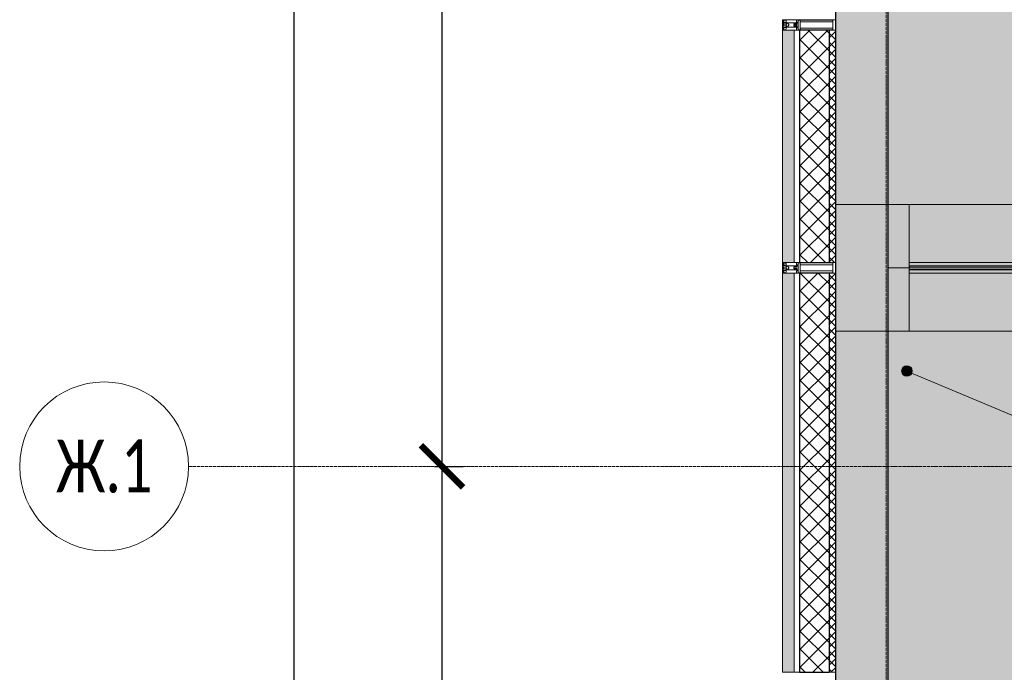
# Model space of a CAD drawing. Header units: millimetres. Extents: x -26888115 to 7466299, y -86687 to 22081.
# Tile 12 of 225: x 31815 to 36478, y -33074 to -29984. Entities that reach past the tile are written whole.
import ezdxf

# ---------------------------------------------------------------- set-up
doc = ezdxf.new("R2010")
doc.units = ezdxf.units.MM
doc.linetypes.add('-D1d1-15x02', pattern=[19, 15, -2, 0, -2])
doc.layers.get('Defpoints').update_dxf_attribs({"color": 31})
for name, color, linetype, lineweight in [('_0', 7, 'Continuous', 13), ('A-000-T_TEXT', 7, 'Continuous', 5), ('A-010-M_LINE', 7, 'Continuous', 5), ('A-200-M_WALL', 7, 'Continuous', 5), ('A-200-M_WALL_PAT', 7, 'Continuous', 5), ('A-214-M_CURT_WALL', 7, 'Continuous', 5), ('A-230-M_FLOOR', 7, 'Continuous', 5), ('A-270-M_ROOF', 7, 'Continuous', 5), ('Z-060-M_DETAIL', 7, 'Continuous', 5), ('Балясины', 7, 'Continuous', 5), ('Ограждение', 7, 'Continuous', 5), ('Оси', 7, 'Continuous', 5), ('Поручни', 7, 'Continuous', 5)]:
    doc.layers.add(name, color=color, linetype=linetype, lineweight=lineweight)
doc.styles.add('Calibri Light', font='Calibri light.ttf', dxfattribs={"width": 0.75, "height": 250})
doc.styles.add('fl_iso paper', font='isocpeur.ttf', dxfattribs={"width": 0.8, "oblique": 10})
doc.dimstyles.new('In tre 1_100', dxfattribs={"dimscale": 100, "dimtxt": 2.5, "dimasz": 2, "dimexe": 1, "dimexo": 0.7, "dimgap": 0.6, "dimtad": 1, "dimdec": 0, "dimrnd": 5, "dimzin": 0, "dimdsep": 46, "dimtxsty": 'fl_iso paper', "dimblk": 'ARCHTICK', "dimcen": 0, "dimdle": 1, "dimadec": 0, "dimazin": 0, "dimtfac": 1, "dimtdec": 0, "dimtofl": 0, "dimtmove": 1, "dimatfit": 3, "dimldrblk": 'DOT', "dimfxl": 40, "dimtfillclr": 256, "dimtolj": 1, "dimtzin": 0, "dimarcsym": 1})
pattern_1 = [(45, (0, 0), (-21.213203, 21.213203), []), (135, (0, 0), (-21.213203, -21.213203), [])]
pattern_2 = [(45, (0, 0), (-42.4264, 42.4264), []), (135, (0, 0), (-42.4264, -42.4264), [])]

# ---------------------------------------------------------------- blocks, each defined once
blk = doc.blocks.new('_ArchTick')
at = {"color": 0, "linetype": 'ByBlock', "lineweight": 9, "const_width": 0.15}
blk.add_lwpolyline([(-0.5, -0.5), (0.5, 0.5)], dxfattribs=at)
blk = doc.blocks.new('*D261')
at = {"layer": 'Defpoints', "color": 0, "transparency": 16777216}
for p in [(33009.2, -19899.4), (33115.2, -19899.4), (33009.2, -48899.4)]:
    blk.add_point(p, dxfattribs=at)
at = {"layer": 'Оси', "color": 0, "lineweight": -2, "transparency": 16777216}
for p, q in [((33115.2, -48999.4), (33115.2, -19799.4)), ((33079.2, -19899.4), (33215.2, -19899.4)), ((33079.2, -48899.4), (33215.2, -48899.4))]:
    blk.add_line(p, q, dxfattribs=at)
at = {"layer": 'Оси', "color": 0, "lineweight": -2, "transparency": 16777216, "xscale": 200, "yscale": 200, "zscale": 200}
for p, rotation in [((33115.2, -19899.4), 90), ((33115.2, -48899.4), 270)]:
    blk.add_blockref('_ArchTick', p, dxfattribs=dict(at, rotation=rotation))
at = {"layer": 'Оси', "color": 0, "transparency": 16777216, "insert": (32930.2, -34041.9), "char_height": 250, "attachment_point": 5, "rotation": 90, "style": 'fl_iso paper'}
blk.add_mtext('\\A1;29000', dxfattribs=at)
blk = doc.blocks.new('_DOT')
at = {"color": 0, "linetype": 'ByBlock'}
blk.add_line((-0.5, 0), (-1, 0), dxfattribs=at)
at = {"color": 0, "linetype": 'ByBlock', "const_width": 0.5}
blk.add_lwpolyline([(-0.25, 0, 1), (0.25, 0, 1)], format="xyb", close=True, dxfattribs=at)
blk = doc.blocks.new('Ось сетки - 8D-802830-30_AS_m_L05_ 07_ 09')
at = {"layer": 'Оси'}
blk.add_circle((0, 0), 4, dxfattribs=at)
blk = doc.blocks.new('*D267')
at = {"layer": 'Defpoints', "color": 0, "transparency": 16777216}
for p in [(33709.2, -32099.4), (33815.2, -32099.4), (33709.2, -40499.4)]:
    blk.add_point(p, dxfattribs=at)
at = {"layer": 'Оси', "color": 0, "lineweight": -2, "transparency": 16777216}
for p, q in [((33815.2, -40599.4), (33815.2, -31999.4)), ((33779.2, -32099.4), (33915.2, -32099.4)), ((33779.2, -40499.4), (33915.2, -40499.4))]:
    blk.add_line(p, q, dxfattribs=at)
at = {"layer": 'Оси', "color": 0, "lineweight": -2, "transparency": 16777216, "xscale": 200, "yscale": 200, "zscale": 200}
for p, rotation in [((33815.2, -32099.4), 90), ((33815.2, -40499.4), 270)]:
    blk.add_blockref('_ArchTick', p, dxfattribs=dict(at, rotation=rotation))
at = {"layer": 'Оси', "color": 0, "transparency": 16777216, "insert": (33630.2, -36299.4), "char_height": 250, "attachment_point": 5, "rotation": 90, "style": 'fl_iso paper'}
blk.add_mtext('\\A1;8400', dxfattribs=at)
blk = doc.blocks.new('*D268')
at = {"layer": 'Defpoints', "color": 0, "transparency": 16777216}
for p in [(33709.2, -23699.4), (33815.2, -23699.4), (33709.2, -32099.4)]:
    blk.add_point(p, dxfattribs=at)
at = {"layer": 'Оси', "color": 0, "lineweight": -2, "transparency": 16777216}
for p, q in [((33815.2, -32199.4), (33815.2, -23599.4)), ((33779.2, -23699.4), (33915.2, -23699.4)), ((33779.2, -32099.4), (33915.2, -32099.4))]:
    blk.add_line(p, q, dxfattribs=at)
at = {"layer": 'Оси', "color": 0, "lineweight": -2, "transparency": 16777216, "xscale": 200, "yscale": 200, "zscale": 200}
for p, rotation in [((33815.2, -23699.4), 90), ((33815.2, -32099.4), 270)]:
    blk.add_blockref('_ArchTick', p, dxfattribs=dict(at, rotation=rotation))
at = {"layer": 'Оси', "color": 0, "transparency": 16777216, "insert": (33630.2, -27899.4), "char_height": 250, "attachment_point": 5, "rotation": 90, "style": 'fl_iso paper'}
blk.add_mtext('\\A1;8400', dxfattribs=at)
blk = doc.blocks.new('Rectangular Mullion - 50Wx250H-V4-50_AS_Plan_32_Пентхаус')
at = {"layer": 'Z-060-M_DETAIL'}
for p, q in [((-25, 65.2), (-25, 250)), ((-25, 250), (0, 250)), ((-23, 237.3), (0, 237.3)), ((-23, 237.3), (-23, 73.6)), ((-14.9, 84), (-14.9, 237.3)), ((25, 250), (0, 250)), ((23, 237.3), (0, 237.3)), ((14.9, 84), (14.9, 237.3)), ((23, 237.3), (23, 73.6)), ((25, 65.2), (25, 250)), ((-14, 65.2), (-25, 65.2)), ((0, 84), (-23, 84)), ((-0.5, 73.6), (-23, 73.6)), ((-14, 71.3), (-14, 65.2)), ((-10, 71.3), (-14, 71.3)), ((-10, 53), (-10, 71.3)), ((-8.7, 53), (-10, 53)), ((-10, 53), (-10, 17)), ((-8.7, 53), (-7, 54.7)), ((-7, 65.2), (-5.9, 67.3)), ((-7, 65.2), (-7, 54.7)), ((-4.1, 67.3), (-5.9, 67.3)), ((-4.1, 67.3), (-2.9, 65.1)), ((-2.9, 65.1), (-2.9, 54.6)), ((-1.3, 53), (-2.9, 54.6)), ((0, 53), (-1.3, 53)), ((0, 84), (23, 84)), ((0, 53), (1.3, 53)), ((0.5, 73.6), (23, 73.6)), ((1.3, 53), (2.9, 54.6)), ((4.1, 67.3), (2.9, 65.1)), ((2.9, 65.1), (2.9, 54.6)), ((4.1, 67.3), (5.9, 67.3)), ((7, 65.2), (5.9, 67.3)), ((7, 65.2), (7, 54.7)), ((8.7, 53), (7, 54.7)), ((8.7, 53), (10, 53)), ((10, 71.3), (14, 71.3)), ((10, 53), (10, 71.3)), ((10, 53), (10, 17)), ((14, 71.3), (14, 65.2)), ((14, 65.2), (25, 65.2)), ((-23.8, 14.6), (-25, 14.2)), ((-25, 0), (-25, 14.2)), ((-22.3, 17), (-23.8, 17)), ((-23.8, 17), (-23.8, 14.6)), ((-22.5, 10.6), (-23.8, 14.6)), ((-22.5, 10.6), (-23.7, 9.9)), ((-23.7, 1.3), (-23.7, 9.9)), ((-23.7, 1.3), (-11.8, 1.3)), ((-23.2, 10.2), (-22.5, 8)), ((-22.5, 8), (-22.5, 4.5)), ((-21.3, 4.5), (-22.5, 4.5)), ((-22.3, 17), (-22.3, 16)), ((-22.3, 16), (-21.3, 16)), ((-19, 17.6), (-21.3, 16)), ((-21.3, 4.5), (-21.3, 6.5)), ((-21.3, 6.5), (-14.2, 6.5)), ((-18.4, 16.6), (-19, 17.6)), ((-7.4, 16.6), (-18.4, 16.6)), ((-14.2, 6.5), (-14.2, 4.5)), ((-13.2, 4.5), (-14.2, 4.5)), ((-13.2, 4.5), (-12.2, 7.2)), ((-12.7, 7.6), (-11.3, 11.4)), ((-12.7, 7.6), (-11.8, 6.9)), ((-12.2, 9), (-12.2, 14.8)), ((-12.2, 14.8), (0, 14.8)), ((-11.8, 1.3), (-11.8, 6.9)), ((-10.5, 11.2), (-11.3, 11.4)), ((-10.5, 1.5), (-10.5, 11.2)), ((-4.8, 1.5), (-10.5, 1.5)), ((-10, 17), (-7.5, 17)), ((-8.5, 23), (-1.5, 30)), ((-8.5, 18.5), (-8.5, 23)), ((-7.5, 18.5), (-8.5, 18.5)), ((-7.5, 17), (-7.5, 18.5)), ((-7.4, 18), (-7.4, 16.6)), ((-2.6, 18), (-7.4, 18)), ((0, 8), (-4.8, 8)), ((-4.8, 1.5), (-4.8, 8)), ((-2.6, 18), (-2.6, 16.8)), ((-2.6, 16.8), (0, 16.8)), ((-1.5, 30), (0, 30)), ((1.5, 30), (0, 30)), ((2.6, 16.8), (0, 16.8)), ((0, 14.8), (0, 16.8)), ((0, 14.8), (0, 16.8)), ((12.2, 14.8), (0, 14.8)), ((0, 0), (0, 8)), ((0, 8), (4.8, 8)), ((0, 0), (0, 8)), ((8.5, 23), (1.5, 30)), ((2.6, 18), (2.6, 16.8)), ((2.6, 18), (7.4, 18)), ((4.8, 1.5), (4.8, 8)), ((4.8, 1.5), (10.5, 1.5)), ((7.4, 18), (7.4, 16.6)), ((7.4, 16.6), (18.4, 16.6)), ((7.5, 18.5), (8.5, 18.5)), ((7.5, 17), (7.5, 18.5)), ((10, 17), (7.5, 17)), ((8.5, 18.5), (8.5, 23)), ((10.5, 11.2), (11.3, 11.4)), ((10.5, 1.5), (10.5, 11.2)), ((12.7, 7.6), (11.3, 11.4)), ((12.7, 7.6), (11.8, 6.9)), ((11.8, 1.3), (11.8, 6.9)), ((23.7, 1.3), (11.8, 1.3)), ((12.2, 9), (12.2, 14.8)), ((13.2, 4.5), (12.2, 7.2)), ((13.2, 4.5), (14.2, 4.5)), ((21.3, 6.5), (14.2, 6.5)), ((14.2, 6.5), (14.2, 4.5)), ((18.4, 16.6), (19, 17.6)), ((19, 17.6), (21.3, 16)), ((22.3, 16), (21.3, 16)), ((21.3, 4.5), (21.3, 6.5)), ((21.3, 4.5), (22.5, 4.5)), ((22.3, 17), (22.3, 16)), ((22.3, 17), (23.8, 17)), ((22.5, 10.6), (23.8, 14.6)), ((22.5, 10.6), (23.7, 9.9)), ((23.2, 10.2), (22.5, 8)), ((22.5, 8), (22.5, 4.5)), ((23.7, 1.3), (23.7, 9.9)), ((23.8, 17), (23.8, 14.6)), ((23.8, 14.6), (25, 14.2)), ((25, 0), (25, 14.2)), ((-25, 0), (0, 0)), ((25, 0), (0, 0))]:
    blk.add_line(p, q, dxfattribs=at)
for centre, start, end in [((-0.5, 73.1), 360, 90), ((0.5, 73.1), 90, 180)]:
    blk.add_arc(centre, 0.5, start, end, dxfattribs=at)
blk = doc.blocks.new('Rectangular Mullion - R_StandardFrame_50Wx250H_ALU-5670396-50_AS_Plan_32_Пентхаус')
at = {"layer": 'A-214-M_CURT_WALL', "lineweight": 9}
for p, q in [((-25, 0), (-25, 250)), ((-25, 250), (25, 250)), ((25, 250), (25, 0)), ((25, 0), (-25, 0))]:
    blk.add_line(p, q, dxfattribs=at)
blk = doc.blocks.new('RST_AR_KMN_R22_B1_FCD_rvt-1-50_AS_Plan_32_Пентхаус')
at = {"layer": 'A-200-M_WALL_PAT', "true_color": 0xeff9fa}
for points in [[(-750, 17845), (-695, 17845), (-695, 18945), (-750, 18945)], [(-750, 15905), (-695, 15905), (-695, 17795), (-750, 17795), (-750, 16336.4)]]:
    blk.add_hatch(color=7, dxfattribs=at).paths.add_polyline_path(points)
at = {"layer": 'A-200-M_WALL_PAT'}
h = blk.add_hatch(dxfattribs=at)
h.set_pattern_fill('FP_5', color=256, style=0, pattern_type=2)
h.set_pattern_definition(pattern_2)
h.paths.add_polyline_path([(-670, 17845), (-530, 17845), (-530, 18945), (-670, 18945)])
h = blk.add_hatch(dxfattribs=at)
h.set_pattern_fill('FP_4', color=256, style=0, pattern_type=2)
h.set_pattern_definition(pattern_1)
h.paths.add_polyline_path([(-500, 17845), (-500, 18945), (-530, 18945), (-530, 17845)])
h = blk.add_hatch(dxfattribs=at)
h.set_pattern_fill('FP_5', color=256, style=0, pattern_type=2)
h.set_pattern_definition(pattern_2)
h.paths.add_polyline_path([(-670, 15905), (-530, 15905), (-530, 17795), (-670, 17795), (-670, 16336.4)])
h = blk.add_hatch(dxfattribs=at)
h.set_pattern_fill('FP_4', color=256, style=0, pattern_type=2)
h.set_pattern_definition(pattern_1)
h.paths.add_polyline_path([(-530, 15905), (-500, 15905), (-500, 17795), (-530, 17795), (-530, 16336.4)])
at = {"layer": 'A-200-M_WALL'}
for p, q in [((-695, 18945), (-750, 18945)), ((-750, 18945), (-750, 17845)), ((-670, 18945), (-695, 18945)), ((-695, 18945), (-695, 17845)), ((-500, 18945), (-530, 18945)), ((-500, 17845), (-500, 18945)), ((-750, 17845), (-695, 17845)), ((-695, 17845), (-670, 17845)), ((-530, 17845), (-500, 17845)), ((-695, 17795), (-750, 17795)), ((-750, 17795), (-750, 15905)), ((-670, 17795), (-695, 17795)), ((-695, 17795), (-695, 15905)), ((-500, 17795), (-530, 17795)), ((-500, 15905), (-500, 17795)), ((-750, 15905), (-695, 15905)), ((-695, 15905), (-670, 15905)), ((-530, 15905), (-500, 15905))]:
    blk.add_line(p, q, dxfattribs=at)
at = {"layer": 'A-200-M_WALL', "lineweight": 25}
for p, q in [((-530, 18945), (-670, 18945)), ((-670, 18945), (-670, 17845)), ((-530, 18945), (-530, 17845)), ((-670, 17845), (-530, 17845)), ((-530, 17795), (-670, 17795)), ((-670, 17795), (-670, 15905)), ((-530, 17795), (-530, 15905)), ((-670, 15905), (-530, 15905))]:
    blk.add_line(p, q, dxfattribs=at)
at = {"layer": 'A-214-M_CURT_WALL', "lineweight": 5, "extrusion": (0, 0, -1), "rotation": 89.99999999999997}
for name, p in [('Rectangular Mullion - 50Wx250H-V4-50_AS_Plan_32_Пентхаус', (750, 18970)), ('Rectangular Mullion - R_StandardFrame_50Wx250H_ALU-5670396-50_AS_Plan_32_Пентхаус', (750, 18970)), ('Rectangular Mullion - 50Wx250H-V4-50_AS_Plan_32_Пентхаус', (750, 17820)), ('Rectangular Mullion - R_StandardFrame_50Wx250H_ALU-5670396-50_AS_Plan_32_Пентхаус', (750, 17820))]:
    blk.add_blockref(name, p, dxfattribs=at)
blk = doc.blocks.new('Ограждение - Ограждение-5593861-50_AS_Plan_32_Пентхаус')
at = {"layer": 'Ограждение', "true_color": 0xeff9fa}
h = blk.add_hatch(color=7, dxfattribs=at)
h.paths.add_polyline_path([(5980.2, 17820.5), (5980.2, 17828.5), (3435.8, 17828.5), (3435.8, 17820.5), (3709.5, 17820.5)])
h.paths.add_polyline_path([(3425.8, 17820.5), (3425.8, 17828.5), (2924.1, 17828.5), (2924.1, 17820.5)])
h.paths.add_polyline_path([(2906.1, 17820.5), (2906.1, 17828.5), (-150, 17828.5), (-150, 17820.5)])
at = {"layer": 'Ограждение', "true_color": 0x787878}
h = blk.add_hatch(dxfattribs=at)
h.set_pattern_fill('FP_23', color=8, style=0, pattern_type=2)
h.set_pattern_definition([(45, (-100, 100), (-282.843, 282.843), [200, -600]), (45, (-300, 0), (-282.843, 282.843), [600, -200]), (45, (100, -100), (-282.843, 282.843), [200, -600])])
h.paths.add_polyline_path([(5955.2, 17819.5), (5955.2, 17820.5), (3709.5, 17819.5)])
h.paths.add_polyline_path([(3425.8, 17819.5), (3425.8, 17820.5), (2924.1, 17819.5)])
h.paths.add_polyline_path([(2906.1, 17819.5), (2906.1, 17820.5), (-150, 17819.5)])
at = {"layer": 'Ограждение', "true_color": 0xeff9fa}
h = blk.add_hatch(color=7, dxfattribs=at)
h.paths.add_polyline_path([(5980.2, 17811.5), (5980.2, 17819.5), (3435.8, 17819.5), (3435.8, 17811.5), (3709.5, 17811.5)])
h.paths.add_polyline_path([(3425.8, 17811.5), (3425.8, 17819.5), (2924.1, 17819.5), (2924.1, 17811.5)])
h.paths.add_polyline_path([(2906.1, 17811.5), (2906.1, 17819.5), (-150, 17819.5), (-150, 17811.5)])
at = {"layer": 'Поручни'}
for p, q in [((-150, 17829), (-150, 17845)), ((3425.8, 17845), (-150, 17845)), ((-150, 17829), (2906.1, 17829)), ((-150, 17828.5), (-150, 17820.5)), ((2906.1, 17828.5), (-150, 17828.5)), ((-150, 17819.5), (-150, 17820.5)), ((-150, 17820.5), (2906.1, 17820.5)), ((-150, 17819.5), (-150, 17811.5)), ((2906.1, 17819.5), (-150, 17819.5)), ((-150, 17811.5), (2906.1, 17811.5)), ((-150, 17795), (-150, 17811)), ((-150, 17811), (2906.1, 17811)), ((-150, 17795), (3425.8, 17795))]:
    blk.add_line(p, q, dxfattribs=at)

msp = doc.modelspace()

# ---------------------------------------------------------------- hatches: boundary and pattern name
at = {"layer": '_0', "transparency": 33554534}
h = msp.add_hatch(color=252, dxfattribs=at)
h.dxf.hatch_style = 1
h.paths.add_polyline_path([(35678, -49484.4), (73628, -49484.4), (73628, -19534.4), (35678, -19534.4)])
h.paths.add_polyline_path([(44578, -40979.4), (44578, -34929.4), (49428, -34929.4), (49428, -36429.4), (51078, -36429.4), (51078, -30029.4), (49428, -30029.4), (49428, -30823.8), (44578, -30823.8), (44578, -28029.4), (64728, -28029.4), (64728, -32969.4), (62778, -32969.4), (62778, -31029.4), (59878, -31029.4), (59878, -30029.4), (58578, -30029.4), (58578, -38979.4), (64728, -38979.4), (64728, -40979.4)], flags=16)
at = {"layer": 'A-000-T_TEXT'}
h = msp.add_hatch(color=256, dxfattribs=at)
edge = h.paths.add_edge_path()
edge.add_arc((36016.9, -31648), 25, 0, 360)
at = {"layer": 'A-200-M_WALL_PAT'}
h = msp.add_hatch(dxfattribs=at)
h.set_pattern_fill('FP_3', color=256, style=0, pattern_type=2)
h.set_pattern_definition([(45, (36177.975, -48979.44), (-57.02463, 57.02463), []), (45, (36235, -48979.44), (-57.02463, 57.02463), [100.806, -20.161, 3.353, -16.808])])
h.paths.add_polyline_path([(35928, -33729.4), (35928, -19529.4), (35678, -19529.4), (35678, -33729.4)])

# ---------------------------------------------------------------- linework, layer by layer
at = {"layer": 'A-000-T_TEXT'}
msp.add_line((36016.9, -31648), (37841, -32415.2), dxfattribs=at)
msp.add_circle((36016.9, -31648), 25, dxfattribs=at)
at = {"layer": 'A-010-M_LINE'}
for p, q in [((35678, -30859.4), (42458.2, -30859.4)), ((35678, -31459.4), (41858.2, -31459.4))]:
    msp.add_line(p, q, dxfattribs=at)
at = {"layer": 'A-200-M_WALL', "lineweight": 25}
for p, q in [((35678, -19529.4), (35678, -33979.4)), ((35928, -33729.4), (35928, -19779.4))]:
    msp.add_line(p, q, dxfattribs=at)
at = {"layer": 'A-230-M_FLOOR'}
for p, q in [((39603.8, -30859.4), (36028, -30859.4)), ((36028, -30859.4), (36028, -31134.4)), ((36028, -31184.4), (36028, -31459.4)), ((36028, -31459.4), (39603.8, -31459.4))]:
    msp.add_line(p, q, dxfattribs=at)
at = {"layer": 'A-270-M_ROOF'}
msp.add_line((35928, -31159.4), (36028, -31159.4), dxfattribs=at)
at = {"layer": 'Оси', "linetype": '-D1d1-15x02'}
for p, q in [((35918, -51768.8), (35918, -18492.1)), ((32615.2, -32099.4), (74746.1, -32099.4))]:
    msp.add_line(p, q, dxfattribs=at)

# ---------------------------------------------------------------- block references
at = {"lineweight": 5}
msp.add_blockref('RST_AR_KMN_R22_B1_FCD_rvt-1-50_AS_Plan_32_Пентхаус', (36178, -48979.4), dxfattribs=at)
at = {"layer": 'Балясины'}
msp.add_blockref('Ограждение - Ограждение-5593861-50_AS_Plan_32_Пентхаус', (36178, -48979.4), dxfattribs=at)
at = {"layer": 'Оси', "xscale": 99.99999999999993, "yscale": 99.99999999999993, "zscale": 99.99999999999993, "rotation": 269.9999999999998}
msp.add_blockref('Ось сетки - 8D-802830-30_AS_m_L05_ 07_ 09', (32215.2, -32099.4), dxfattribs=at)

# ---------------------------------------------------------------- texts
at = {"layer": 'Оси', "insert": (32215.2, -32099.4), "char_height": 250, "width": 869.831, "attachment_point": 5, "style": 'Calibri Light'}
msp.add_mtext('Ж.1', dxfattribs=at)

# ---------------------------------------------------------------- dimensions: what is measured, and where the dimension line sits
at = {"layer": 'Оси'}
dim = msp.add_linear_dim(base=(33115.2, -19899.4), p1=(33009.2, -48899.4), p2=(33009.2, -19899.4), angle=90, dimstyle='In tre 1_100', dxfattribs=at)
dim.commit()
dim.dimension.update_dxf_attribs({"geometry": '*D261', "text_midpoint": (33115.2, -34041.9), "dimtype": 160})
for base, p1, p2, picture, middle in [((33815.2, -23699.4), (33709.2, -32099.4), (33709.2, -23699.4), '*D268', (33630.2, -27899.4)), ((33815.2, -32099.4), (33709.2, -40499.4), (33709.2, -32099.4), '*D267', (33630.2, -36299.4))]:
    dim = msp.add_linear_dim(base=base, p1=p1, p2=p2, angle=90, dimstyle='In tre 1_100', dxfattribs=at)
    dim.commit()
    dim.dimension.update_dxf_attribs({"geometry": picture, "text_midpoint": middle})

doc.saveas('drawing.dxf')
